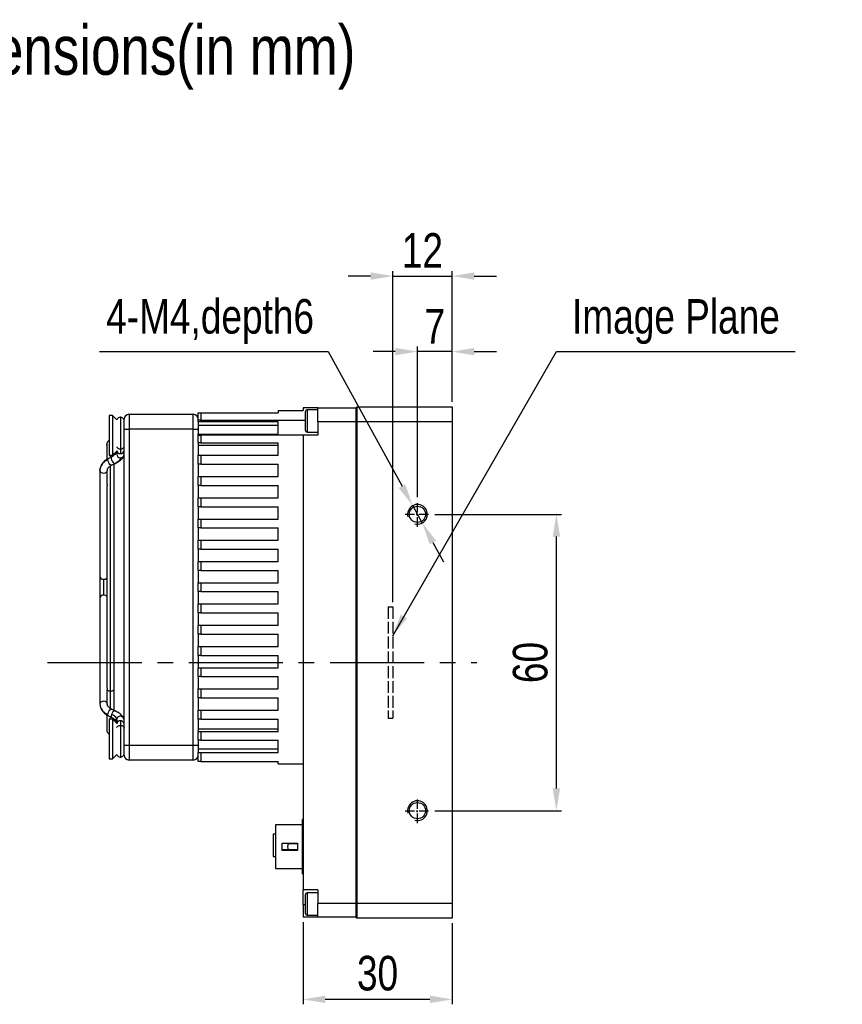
# Model space of a CAD drawing. Header units: millimetres. Extents: x 0 to 15016, y 0 to 1665.
# Tile 3 of 9: x 14699 to 14865, y 1466 to 1665. Entities that reach past the tile are written whole.
import ezdxf

# ---------------------------------------------------------------- set-up
doc = ezdxf.new("R2010")
doc.units = ezdxf.units.MM
for name, pattern in [('ACAD_ISO02W100', [15, 12, -3]), ('CENTER', [50.8, 31.75, -6.35, 6.35, -6.35]), ('CENTER2', [28.575, 19.05, -3.175, 3.175, -3.175])]:
    doc.linetypes.add(name, pattern=pattern)
for name, color, linetype, lineweight in [('粗实线', 7, 'Continuous', 50), ('细实线', 3, 'Continuous', 25), ('细点画线', 1, 'CENTER2', 25), ('细虚线', 2, 'ACAD_ISO02W100', 25)]:
    doc.layers.add(name, color=color, linetype=linetype, lineweight=lineweight)
doc.styles.add('iTek', font='txt', dxfattribs={"width": 0.8, "height": 7})
doc.dimstyles.new('iTek', dxfattribs={"dimscale": 0, "dimtxt": 7, "dimasz": 4.5, "dimexe": 1, "dimexo": 1, "dimgap": 1.5, "dimtad": 1, "dimtoh": 1, "dimdsep": 46, "dimtxsty": 'iTek', "dimcen": 4, "dimclrd": 256, "dimclre": 256, "dimclrt": 256, "dimazin": 2, "dimtfac": 1, "dimtmove": 0, "dimatfit": 3, "dimfxl": 1, "dimlwd": -1, "dimlwe": -1, "dimarcsym": 0})

# ---------------------------------------------------------------- blocks, each defined once
blk = doc.blocks.new('*D63')
at = {"layer": 'Defpoints', "color": 0}
for p in [(14779.12, 1597.81), (14786.12, 1586.61), (14779.12, 1567.36)]:
    blk.add_point(p, dxfattribs=at)
at = {"layer": '细实线'}
for p, q in [((14779.12, 1568.36), (14779.12, 1598.81)), ((14786.12, 1587.61), (14786.12, 1598.81)), ((14774.62, 1597.81), (14770.12, 1597.81)), ((14786.12, 1597.81), (14779.12, 1597.81)), ((14790.62, 1597.81), (14795.12, 1597.81))]:
    blk.add_line(p, q, dxfattribs=at)
for points in [[(14774.62, 1598.56), (14774.62, 1597.06), (14779.12, 1597.81)], [(14790.62, 1598.56), (14790.62, 1597.06), (14786.12, 1597.81)]]:
    blk.add_solid(points, dxfattribs=at)
at = {"layer": '细实线', "insert": (14782.62, 1602.93), "char_height": 7, "attachment_point": 5, "style": 'iTek'}
blk.add_mtext('7', dxfattribs=at)
blk = doc.blocks.new('*D64')
at = {"layer": 'Defpoints', "color": 0}
for p in [(14778.16, 1566.62), (14780.08, 1563.11)]:
    blk.add_point(p, dxfattribs=at)
at = {"layer": '细实线'}
for p, q in [((14714.77, 1597.81), (14761.04, 1597.81)), ((14761.04, 1597.81), (14775.99, 1570.56)), ((14780.08, 1563.11), (14778.16, 1566.62)), ((14782.24, 1559.17), (14784.41, 1555.22))]:
    blk.add_line(p, q, dxfattribs=at)
for points in [[(14776.65, 1570.92), (14775.33, 1570.2), (14778.16, 1566.62)], [(14782.9, 1559.53), (14781.59, 1558.8), (14780.08, 1563.11)]]:
    blk.add_solid(points, dxfattribs=at)
at = {"layer": '细实线', "insert": (14737.16, 1603.9), "char_height": 7, "attachment_point": 5, "style": 'iTek'}
blk.add_mtext('4-M4,depth6', dxfattribs=at)
blk = doc.blocks.new('*D62')
at = {"layer": 'Defpoints', "color": 0}
for p in [(14786.12, 1613.1), (14786.12, 1586.61), (14774.12, 1546.11)]:
    blk.add_point(p, dxfattribs=at)
at = {"layer": '细实线'}
for p, q in [((14769.62, 1613.1), (14765.12, 1613.1)), ((14774.12, 1547.11), (14774.12, 1614.1)), ((14774.12, 1613.1), (14786.12, 1613.1)), ((14786.12, 1587.61), (14786.12, 1614.1)), ((14790.62, 1613.1), (14795.12, 1613.1))]:
    blk.add_line(p, q, dxfattribs=at)
for points in [[(14769.62, 1613.85), (14769.62, 1612.35), (14774.12, 1613.1)], [(14790.62, 1613.85), (14790.62, 1612.35), (14786.12, 1613.1)]]:
    blk.add_solid(points, dxfattribs=at)
at = {"layer": '细实线', "insert": (14780.12, 1618.29), "char_height": 7, "attachment_point": 5, "style": 'iTek'}
blk.add_mtext('12', dxfattribs=at)
blk = doc.blocks.new('*D69')
at = {"layer": 'Defpoints', "color": 0}
for p in [(14755.96, 1483.31), (14786.12, 1483.11), (14755.96, 1466.66)]:
    blk.add_point(p, dxfattribs=at)
at = {"layer": '细实线'}
for p, q in [((14755.96, 1482.31), (14755.96, 1465.66)), ((14786.12, 1482.11), (14786.12, 1465.66)), ((14781.62, 1466.66), (14760.46, 1466.66))]:
    blk.add_line(p, q, dxfattribs=at)
for points in [[(14760.46, 1467.41), (14760.46, 1465.91), (14755.96, 1466.66)], [(14781.62, 1467.41), (14781.62, 1465.91), (14786.12, 1466.66)]]:
    blk.add_solid(points, dxfattribs=at)
at = {"layer": '细实线', "insert": (14771.04, 1471.92), "char_height": 7, "attachment_point": 5, "style": 'iTek'}
blk.add_mtext('30', dxfattribs=at)
blk = doc.blocks.new('*D70')
at = {"layer": 'Defpoints', "color": 0}
for p in [(14781.62, 1564.86), (14807.23, 1564.86), (14781.62, 1504.86)]:
    blk.add_point(p, dxfattribs=at)
at = {"layer": '细实线'}
for p, q in [((14782.62, 1564.86), (14808.23, 1564.86)), ((14807.23, 1509.36), (14807.23, 1560.36)), ((14782.62, 1504.86), (14808.23, 1504.86))]:
    blk.add_line(p, q, dxfattribs=at)
for points in [[(14806.48, 1560.36), (14807.98, 1560.36), (14807.23, 1564.86)], [(14806.48, 1509.36), (14807.98, 1509.36), (14807.23, 1504.86)]]:
    blk.add_solid(points, dxfattribs=at)
at = {"layer": '细实线', "insert": (14801.96, 1534.86), "char_height": 7, "attachment_point": 5, "rotation": 90, "style": 'iTek'}
blk.add_mtext('60', dxfattribs=at)

msp = doc.modelspace()

# ---------------------------------------------------------------- linework, layer by layer
at = {"layer": '粗实线', "lineweight": 30}
for p, q in [((14717.438, 1584.884), (14716.758, 1584.884)), ((14716.758, 1584.884), (14716.758, 1576.844)), ((14718.307, 1584.015), (14717.438, 1584.884)), ((14717.438, 1584.884), (14717.438, 1576.844)), ((14720.758, 1585.114), (14720.758, 1582.114)), ((14720.758, 1585.114), (14733.758, 1585.114)), ((14733.758, 1582.114), (14733.758, 1585.114)), ((14734.758, 1583.914), (14734.758, 1585.414)), ((14734.758, 1585.414), (14735.258, 1585.414)), ((14735.258, 1585.414), (14735.258, 1583.914)), ((14735.258, 1585.414), (14750.958, 1585.414)), ((14750.958, 1585.914), (14750.958, 1585.414)), ((14750.958, 1585.914), (14755.958, 1585.914)), ((14755.958, 1586.414), (14755.958, 1585.914)), ((14758.958, 1586.414), (14755.958, 1586.414)), ((14756.458, 1581.827), (14756.458, 1585.702)), ((14758.958, 1586.014), (14756.77, 1586.014)), ((14756.77, 1586.014), (14756.77, 1581.514)), ((14758.958, 1586.414), (14766.618, 1586.414)), ((14758.958, 1583.614), (14758.958, 1586.414)), ((14766.618, 1586.414), (14766.818, 1586.614)), ((14766.618, 1586.414), (14766.618, 1583.614)), ((14766.818, 1586.614), (14766.818, 1583.614)), ((14766.818, 1586.614), (14786.118, 1586.614)), ((14786.118, 1586.614), (14786.118, 1583.614)), ((14719.008, 1584.521), (14719.008, 1578.119)), ((14719.758, 1582.114), (14719.758, 1584.114)), ((14734.758, 1583.614), (14734.758, 1583.914)), ((14735.258, 1583.914), (14734.758, 1583.914)), ((14734.758, 1583.614), (14734.758, 1582.114)), ((14735.258, 1583.614), (14734.758, 1583.614)), ((14750.958, 1582.864), (14734.758, 1582.864)), ((14735.258, 1583.914), (14735.258, 1583.614)), ((14735.258, 1583.914), (14756.458, 1583.914)), ((14750.958, 1583.614), (14735.258, 1583.614)), ((14750.958, 1581.114), (14750.958, 1583.614)), ((14758.958, 1583.614), (14758.958, 1580.914)), ((14766.618, 1583.614), (14758.958, 1583.614)), ((14766.618, 1583.614), (14766.618, 1486.114)), ((14766.618, 1583.614), (14766.818, 1583.614)), ((14766.818, 1583.614), (14766.818, 1486.114)), ((14786.118, 1583.614), (14766.818, 1583.614)), ((14786.118, 1583.614), (14786.118, 1486.114)), ((14719.758, 1518.114), (14719.758, 1582.114)), ((14719.758, 1582.114), (14720.758, 1582.114)), ((14720.758, 1582.114), (14720.758, 1518.114)), ((14733.758, 1582.114), (14720.758, 1582.114)), ((14733.758, 1518.114), (14733.758, 1582.114)), ((14733.758, 1582.114), (14734.758, 1582.114)), ((14734.758, 1582.114), (14734.758, 1581.114)), ((14734.758, 1581.114), (14750.958, 1581.114)), ((14734.758, 1580.914), (14734.758, 1581.114)), ((14734.758, 1579.314), (14734.758, 1580.914)), ((14734.758, 1580.914), (14735.258, 1580.914)), ((14735.258, 1580.914), (14735.258, 1579.314)), ((14755.958, 1580.914), (14735.258, 1580.914)), ((14755.958, 1580.914), (14755.958, 1488.814)), ((14758.958, 1580.914), (14755.958, 1580.914)), ((14756.77, 1581.514), (14758.958, 1581.514)), ((14734.758, 1579.314), (14734.758, 1576.814)), ((14735.258, 1579.314), (14734.758, 1579.314)), ((14734.758, 1578.864), (14750.958, 1578.864)), ((14735.258, 1579.314), (14750.958, 1579.314)), ((14750.958, 1576.814), (14750.958, 1579.314)), ((14717.438, 1576.844), (14718.258, 1577.665)), ((14717.758, 1576.88), (14717.758, 1577.164)), ((14718.258, 1577.664), (14718.258, 1577.046)), ((14719.757, 1576.968), (14719.757, 1577.013)), ((14717.241, 1576.498), (14716.569, 1576.169)), ((14716.758, 1576.844), (14717.438, 1576.844)), ((14717.008, 1576.384), (14717.008, 1576.844)), ((14717.26, 1576.505), (14717.221, 1576.486)), ((14717.229, 1574.822), (14717.901, 1575.151)), ((14717.577, 1576.713), (14717.283, 1576.51)), ((14717.678, 1576.817), (14717.577, 1576.713)), ((14717.758, 1529.609), (14717.758, 1575.081)), ((14717.859, 1575.139), (14718.514, 1575.542)), ((14717.901, 1575.151), (14717.92, 1575.163)), ((14734.758, 1575.014), (14734.758, 1576.814)), ((14734.758, 1576.814), (14735.258, 1576.814)), ((14734.758, 1575.014), (14734.758, 1572.514)), ((14735.258, 1575.014), (14734.758, 1575.014)), ((14735.258, 1576.814), (14735.258, 1575.014)), ((14735.258, 1576.814), (14750.958, 1576.814)), ((14735.258, 1575.014), (14750.958, 1575.014)), ((14750.958, 1572.514), (14750.958, 1575.014)), ((14714.858, 1573.752), (14714.858, 1552.235)), ((14714.883, 1574.063), (14714.871, 1573.653)), ((14716.358, 1570.885), (14716.358, 1573.752)), ((14717.008, 1529.078), (14717.008, 1574.691)), ((14734.758, 1570.714), (14734.758, 1572.514)), ((14734.758, 1572.514), (14735.258, 1572.514)), ((14735.258, 1572.514), (14735.258, 1570.714)), ((14735.258, 1572.514), (14750.958, 1572.514)), ((14716.258, 1570.361), (14716.258, 1529.873)), ((14734.758, 1570.714), (14734.758, 1568.214)), ((14735.258, 1570.714), (14734.758, 1570.714)), ((14735.258, 1570.714), (14750.958, 1570.714)), ((14750.958, 1568.214), (14750.958, 1570.714)), ((14734.758, 1566.414), (14734.758, 1568.214)), ((14734.758, 1568.214), (14735.258, 1568.214)), ((14735.258, 1568.214), (14735.258, 1566.414)), ((14735.258, 1568.214), (14750.958, 1568.214)), ((14734.758, 1566.414), (14734.758, 1563.914)), ((14735.258, 1566.414), (14734.758, 1566.414)), ((14735.258, 1566.414), (14750.958, 1566.414)), ((14750.958, 1563.914), (14750.958, 1566.414)), ((14734.758, 1562.114), (14734.758, 1563.914)), ((14734.758, 1563.914), (14735.258, 1563.914)), ((14735.258, 1563.914), (14735.258, 1562.114)), ((14735.258, 1563.914), (14750.958, 1563.914)), ((14734.758, 1562.114), (14734.758, 1559.614)), ((14735.258, 1562.114), (14734.758, 1562.114)), ((14735.258, 1562.114), (14750.958, 1562.114)), ((14750.958, 1559.614), (14750.958, 1562.114)), ((14734.758, 1557.814), (14734.758, 1559.614)), ((14734.758, 1559.614), (14735.258, 1559.614)), ((14735.258, 1559.614), (14735.258, 1557.814)), ((14735.258, 1559.614), (14750.958, 1559.614)), ((14734.758, 1557.814), (14734.758, 1555.314)), ((14735.258, 1557.814), (14734.758, 1557.814)), ((14735.258, 1557.814), (14750.958, 1557.814)), ((14750.958, 1555.314), (14750.958, 1557.814)), ((14734.758, 1553.514), (14734.758, 1555.314)), ((14734.758, 1555.314), (14735.258, 1555.314)), ((14735.258, 1555.314), (14735.258, 1553.514)), ((14735.258, 1555.314), (14750.958, 1555.314)), ((14734.758, 1553.514), (14734.758, 1551.014)), ((14735.258, 1553.514), (14734.758, 1553.514)), ((14735.258, 1553.514), (14750.958, 1553.514)), ((14750.958, 1551.014), (14750.958, 1553.514)), ((14715.608, 1551.705), (14715.608, 1548.523)), ((14734.758, 1549.214), (14734.758, 1551.014)), ((14734.758, 1551.014), (14735.258, 1551.014)), ((14735.258, 1551.014), (14735.258, 1549.214)), ((14735.258, 1551.014), (14750.958, 1551.014)), ((14734.758, 1549.214), (14734.758, 1546.714)), ((14735.258, 1549.214), (14734.758, 1549.214)), ((14735.258, 1549.214), (14750.958, 1549.214)), ((14750.958, 1546.714), (14750.958, 1549.214)), ((14714.858, 1547.993), (14714.858, 1526.476)), ((14734.758, 1544.914), (14734.758, 1546.714)), ((14734.758, 1546.714), (14735.258, 1546.714)), ((14735.258, 1546.714), (14735.258, 1544.914)), ((14735.258, 1546.714), (14750.958, 1546.714)), ((14734.758, 1544.914), (14734.758, 1542.414)), ((14735.258, 1544.914), (14734.758, 1544.914)), ((14735.258, 1544.914), (14750.958, 1544.914)), ((14750.958, 1542.414), (14750.958, 1544.914)), ((14734.758, 1540.614), (14734.758, 1542.414)), ((14734.758, 1542.414), (14735.258, 1542.414)), ((14735.258, 1542.414), (14735.258, 1540.614)), ((14735.258, 1542.414), (14750.958, 1542.414)), ((14734.758, 1540.614), (14734.758, 1538.114)), ((14735.258, 1540.614), (14734.758, 1540.614)), ((14735.258, 1540.614), (14750.958, 1540.614)), ((14750.958, 1538.114), (14750.958, 1540.614)), ((14734.758, 1536.314), (14734.758, 1538.114)), ((14734.758, 1538.114), (14735.258, 1538.114)), ((14735.258, 1538.114), (14735.258, 1536.314)), ((14735.258, 1538.114), (14750.958, 1538.114)), ((14734.758, 1536.314), (14734.758, 1533.814)), ((14735.258, 1536.314), (14734.758, 1536.314)), ((14735.258, 1536.314), (14750.958, 1536.314)), ((14750.958, 1533.814), (14750.958, 1536.314)), ((14734.758, 1532.014), (14734.758, 1533.814)), ((14734.758, 1533.814), (14735.258, 1533.814)), ((14735.258, 1533.814), (14735.258, 1532.014)), ((14735.258, 1533.814), (14750.958, 1533.814)), ((14734.758, 1532.014), (14734.758, 1529.514)), ((14735.258, 1532.014), (14734.758, 1532.014)), ((14735.258, 1532.014), (14750.958, 1532.014)), ((14750.958, 1529.514), (14750.958, 1532.014)), ((14716.358, 1526.476), (14716.358, 1529.343)), ((14717.008, 1525.508), (14717.008, 1529.078)), ((14717.758, 1525.147), (14717.758, 1529.609)), ((14734.758, 1527.714), (14734.758, 1529.514)), ((14734.758, 1529.514), (14735.258, 1529.514)), ((14735.258, 1529.514), (14735.258, 1527.714)), ((14735.258, 1529.514), (14750.958, 1529.514)), ((14734.758, 1527.714), (14734.758, 1525.214)), ((14735.258, 1527.714), (14734.758, 1527.714)), ((14735.258, 1527.714), (14750.958, 1527.714)), ((14750.958, 1525.214), (14750.958, 1527.714)), ((14716.358, 1526.476), (14716.343, 1526.579)), ((14717.901, 1525.077), (14717.229, 1525.406)), ((14717.901, 1525.077), (14717.92, 1525.065)), ((14718.162, 1524.934), (14717.92, 1525.065)), ((14734.758, 1523.414), (14734.758, 1525.214)), ((14734.758, 1525.214), (14735.258, 1525.214)), ((14735.258, 1525.214), (14735.258, 1523.414)), ((14735.258, 1525.214), (14750.958, 1525.214)), ((14716.258, 1524.191), (14716.258, 1521.114)), ((14716.569, 1524.059), (14717.241, 1523.73)), ((14717.438, 1523.384), (14716.758, 1523.384)), ((14716.758, 1523.384), (14716.758, 1515.344)), ((14717.008, 1523.384), (14717.008, 1523.844)), ((14718.258, 1522.564), (14717.438, 1523.384)), ((14717.438, 1523.384), (14717.438, 1515.344)), ((14717.758, 1523.064), (14717.758, 1523.403)), ((14718.258, 1523.248), (14718.299, 1523.485)), ((14718.258, 1523.248), (14718.258, 1522.564)), ((14734.758, 1523.414), (14734.758, 1520.914)), ((14735.258, 1523.414), (14734.758, 1523.414)), ((14735.258, 1523.414), (14750.958, 1523.414)), ((14750.958, 1520.914), (14750.958, 1523.414)), ((14719.008, 1522.109), (14719.008, 1515.707)), ((14750.958, 1521.364), (14734.758, 1521.364)), ((14734.758, 1519.114), (14734.758, 1520.914)), ((14734.758, 1520.914), (14735.258, 1520.914)), ((14734.758, 1519.114), (14734.758, 1518.114)), ((14735.258, 1519.114), (14734.758, 1519.114)), ((14735.258, 1520.914), (14735.258, 1519.114)), ((14735.258, 1520.914), (14750.958, 1520.914)), ((14735.258, 1519.114), (14750.958, 1519.114)), ((14750.958, 1516.614), (14750.958, 1519.114)), ((14719.758, 1516.114), (14719.758, 1518.114)), ((14719.758, 1518.114), (14720.758, 1518.114)), ((14720.758, 1518.114), (14720.758, 1515.114)), ((14720.758, 1518.114), (14733.758, 1518.114)), ((14733.758, 1515.114), (14733.758, 1518.114)), ((14733.758, 1518.114), (14734.758, 1518.114)), ((14734.758, 1518.114), (14734.758, 1516.614)), ((14734.758, 1517.364), (14750.958, 1517.364)), ((14716.758, 1515.344), (14717.438, 1515.344)), ((14717.438, 1515.344), (14718.307, 1516.213)), ((14733.758, 1515.114), (14720.758, 1515.114)), ((14734.758, 1514.814), (14734.758, 1516.614)), ((14734.758, 1516.614), (14735.258, 1516.614)), ((14735.258, 1516.614), (14735.258, 1514.814)), ((14735.258, 1516.614), (14750.958, 1516.614)), ((14735.258, 1514.814), (14734.758, 1514.814)), ((14735.258, 1514.814), (14750.958, 1514.814)), ((14750.958, 1514.314), (14750.958, 1514.814)), ((14750.958, 1514.314), (14755.958, 1514.314)), ((14755.858, 1501.989), (14750.358, 1501.989)), ((14750.358, 1501.989), (14750.358, 1493.139)), ((14755.958, 1503.064), (14755.858, 1503.064)), ((14755.858, 1492.064), (14755.858, 1503.064)), ((14750.358, 1500.139), (14749.895, 1500.139)), ((14751.758, 1498.314), (14754.858, 1498.314)), ((14751.758, 1496.814), (14751.758, 1498.314)), ((14752.856, 1498.214), (14751.758, 1498.214)), ((14752.856, 1498.214), (14754.858, 1498.214)), ((14754.858, 1498.314), (14754.858, 1496.814)), ((14749.895, 1495.589), (14750.358, 1495.589)), ((14752.856, 1496.914), (14751.758, 1496.914)), ((14754.858, 1496.814), (14751.758, 1496.814)), ((14754.858, 1496.914), (14752.856, 1496.914)), ((14750.358, 1493.139), (14755.858, 1493.139)), ((14755.858, 1492.064), (14755.958, 1492.064)), ((14758.958, 1488.814), (14755.958, 1488.814)), ((14755.958, 1485.814), (14755.958, 1488.814)), ((14756.458, 1484.027), (14756.458, 1487.902)), ((14758.958, 1488.214), (14756.77, 1488.214)), ((14756.77, 1488.214), (14756.77, 1483.714)), ((14758.958, 1488.814), (14758.958, 1486.114)), ((14755.958, 1485.814), (14755.958, 1483.314)), ((14756.458, 1485.814), (14755.958, 1485.814)), ((14758.958, 1486.114), (14766.618, 1486.114)), ((14758.958, 1483.314), (14758.958, 1486.114)), ((14766.618, 1486.114), (14766.618, 1483.314)), ((14766.618, 1486.114), (14766.818, 1486.114)), ((14766.818, 1486.114), (14786.118, 1486.114)), ((14766.818, 1486.114), (14766.818, 1483.114)), ((14786.118, 1486.114), (14786.118, 1483.114)), ((14758.958, 1483.314), (14755.958, 1483.314)), ((14756.77, 1483.714), (14758.958, 1483.714)), ((14766.618, 1483.314), (14758.958, 1483.314)), ((14766.618, 1483.314), (14766.818, 1483.114)), ((14786.118, 1483.114), (14766.818, 1483.114))]:
    msp.add_line(p, q, dxfattribs=at)
at = {"layer": '粗实线', "lineweight": 30, "flags": 128}
for points in [[(14716.472, 1575.931), (14716.505, 1576.101), (14716.569, 1576.169)], [(14717.229, 1574.822), (14717.201, 1574.812), (14717.063, 1574.839), (14716.899, 1574.965), (14716.736, 1575.172), (14716.597, 1575.429), (14716.505, 1575.695), (14716.472, 1575.931)], [(14717.221, 1576.486), (14717.154, 1576.366), (14717.15, 1576.163), (14717.21, 1575.908), (14717.325, 1575.641), (14717.478, 1575.402), (14717.644, 1575.227), (14717.8, 1575.143), (14717.901, 1575.151)], [(14717.221, 1576.486), (14717.455, 1576.622), (14717.562, 1576.701)], [(14714.858, 1573.752), (14714.885, 1574.071), (14714.895, 1574.125)], [(14714.858, 1573.752), (14714.915, 1573.549), (14715.077, 1573.377), (14715.321, 1573.262), (14715.608, 1573.221), (14715.895, 1573.262), (14716.138, 1573.377), (14716.301, 1573.549), (14716.358, 1573.752)], [(14716.343, 1526.579), (14716.301, 1526.679), (14716.138, 1526.851), (14715.895, 1526.966), (14715.608, 1527.007), (14715.321, 1526.966), (14715.077, 1526.851), (14714.915, 1526.679), (14714.858, 1526.476)], [(14714.858, 1526.476), (14714.885, 1526.157), (14714.895, 1526.103)], [(14714.858, 1526.476), (14714.885, 1526.157), (14714.925, 1525.975)], [(14716.472, 1524.297), (14716.505, 1524.533), (14716.597, 1524.799), (14716.736, 1525.056), (14716.899, 1525.263), (14717.063, 1525.389), (14717.201, 1525.416), (14717.229, 1525.406)], [(14717.9, 1525.078), (14717.816, 1525.088), (14717.664, 1525.016), (14717.497, 1524.851), (14717.342, 1524.618), (14717.221, 1524.352)], [(14716.569, 1524.059), (14716.505, 1524.127), (14716.472, 1524.297)], [(14717.221, 1524.352), (14717.154, 1524.094), (14717.15, 1523.883), (14717.21, 1523.751), (14717.237, 1523.732)]]:
    msp.add_lwpolyline(points, dxfattribs=at)
at = {"layer": '粗实线', "lineweight": 30}
for centre in [(14779.118, 1564.864), (14779.118, 1504.864)]:
    msp.add_circle(centre, 1.65, dxfattribs=at)
for centre, radius, start, end in [((14720.758, 1584.114), 1, 90, 180), ((14733.758, 1584.114), 1, 0, 90), ((14756.77, 1585.702), 0.313, 90, 180), ((14756.77, 1581.827), 0.313, 180, 270), ((14718.995, 1577.059), 0.738, 181.00996, 270.97597), ((14718.996, 1577.89), 0.741, 190.46157, 270.86136), ((14719.024, 1577.882), 0.733, 268.69425, 359.33983), ((14719.02, 1577.059), 0.738, 269.02432, 358.99004), ((14717.561, 1573.389), 2.766, 113.18963, 164.56167), ((14716.536, 1577.986), 3.144, 296.12866, 328.6877), ((14715.514, 1552.368), 0.67, 191.42155, 278.04947), ((14715.648, 1552.534), 0.829, 267.19478, 317.27997), ((14715.514, 1547.86), 0.67, 81.95057, 168.57841), ((14715.648, 1547.695), 0.829, 42.72003, 92.80522), ((14717.561, 1526.84), 2.766, 195.43837, 246.81027), ((14716.688, 1522.586), 1.844, 29.15372, 73.19896), ((14716.342, 1522.011), 1.947, 18.68507, 43.36584), ((14718.996, 1522.338), 0.741, 89.13883, 169.53841), ((14719.005, 1523.225), 0.753, 1.7029, 159.83195), ((14719.02, 1522.342), 0.738, 1.47629, 90.97011), ((14720.758, 1516.114), 1, 180, 270), ((14733.758, 1516.114), 1, 270, 0), ((14756.77, 1487.902), 0.313, 90, 180), ((14756.77, 1484.027), 0.313, 180, 270)]:
    msp.add_arc(centre, radius, start, end, dxfattribs=at)
for points, knots in [([(14719.082, 1584.517), (14718.982, 1584.516), (14718.77, 1584.512), (14718.495, 1584.342), (14718.331, 1584.154), (14718.31, 1584.031), (14718.307, 1584.015)], [0, 0, 0, 0, 0.298467, 0.6250125, 0.9515545, 1, 1, 1, 1]), ([(14719.758, 1583.771), (14719.746, 1583.871), (14719.721, 1584.08), (14719.526, 1584.343), (14719.243, 1584.512), (14719.033, 1584.516), (14718.933, 1584.517)], [0, 0, 0, 0, 0.2387687, 0.5000001, 0.76123, 1, 1, 1, 1]), ([(14716.758, 1579.814), (14716.668, 1579.773), (14716.48, 1579.685), (14716.295, 1579.426), (14716.171, 1578.392), (14716.294, 1579.363), (14716.248, 1578.715), (14716.26, 1578.388), (14716.257, 1577.761), (14716.258, 1577.004), (14716.258, 1576.377), (14716.258, 1576.032), (14716.258, 1576.022)], [0, 0, 0, 0, 0.0201914, 0.0427208, 0.0633136, 0.2186569, 0.3740001, 0.5293435, 0.6846867, 0.8400299, 0.9953733, 1, 1, 1, 1]), ([(14718.136, 1577.543), (14718.119, 1577.486), (14718.062, 1577.29), (14717.907, 1577.038), (14717.742, 1576.879), (14717.678, 1576.817)], [0, 0, 0, 0, 0.1986568, 0.6867281, 1, 1, 1, 1]), ([(14717.9, 1575.151), (14718.175, 1575.295), (14718.715, 1575.579), (14719.297, 1576.036), (14719.678, 1576.491), (14719.732, 1576.816), (14719.757, 1576.968)], [0, 0, 0, 0, 0.2733921, 0.5377366, 0.7823969, 1, 1, 1, 1]), ([(14718.294, 1578.524), (14718.299, 1578.497), (14718.322, 1578.393), (14718.485, 1578.254), (14718.734, 1578.139), (14718.919, 1578.126), (14719.008, 1578.119)], [0, 0, 0, 0, 0.1169547, 0.4455018, 0.7323378, 1, 1, 1, 1]), ([(14719.008, 1578.119), (14719.096, 1578.126), (14719.28, 1578.139), (14719.537, 1578.253), (14719.706, 1578.43), (14719.777, 1578.583), (14719.756, 1578.654), (14719.756, 1578.656)], [0, 0, 0, 0, 0.2244447, 0.4649647, 0.7404655, 0.9922808, 1, 1, 1, 1]), ([(14719.008, 1578.119), (14719.008, 1577.878), (14719.008, 1577.447), (14719.008, 1577.24), (14719.008, 1577.149)], [0, 0, 0, 0, 0.5599992, 1, 1, 1, 1]), ([(14716.569, 1576.169), (14716.382, 1576.066), (14715.984, 1575.847), (14715.476, 1575.378), (14715.052, 1574.777), (14714.941, 1574.306), (14714.883, 1574.063)], [0, 0, 0, 0, 0.2125926, 0.4531263, 0.7181274, 1, 1, 1, 1]), ([(14716.345, 1573.653), (14716.355, 1573.781), (14716.374, 1574.027), (14716.635, 1574.453), (14717.001, 1574.681), (14717.23, 1574.822)], [0, 0, 0, 0, 0.2875266, 0.556065, 1, 1, 1, 1]), ([(14716.358, 1570.885), (14716.356, 1570.853), (14716.352, 1570.79), (14716.323, 1570.673), (14716.289, 1570.553), (14716.263, 1570.441), (14716.254, 1570.354), (14716.261, 1570.32), (14716.264, 1570.308)], [0, 0, 0, 0, 0.1813585, 0.3628053, 0.5419798, 0.720145, 0.9018407, 1, 1, 1, 1]), ([(14714.858, 1552.235), (14714.858, 1551.94), (14714.858, 1551.486), (14714.858, 1550.728), (14714.858, 1550.114), (14714.858, 1549.5), (14714.858, 1548.742), (14714.858, 1548.288), (14714.858, 1547.993)], [0, 0, 0, 0, 0.239457, 0.3683608, 0.5, 0.6316394, 0.7605431, 1, 1, 1, 1]), ([(14716.259, 1529.875), (14716.258, 1529.871), (14716.255, 1529.843), (14716.268, 1529.764), (14716.296, 1529.648), (14716.33, 1529.527), (14716.354, 1529.422), (14716.356, 1529.368), (14716.358, 1529.343)], [0, 0, 0, 0, 0.0249349, 0.2309721, 0.4385855, 0.641929, 0.8419411, 1, 1, 1, 1]), ([(14716.358, 1529.343), (14716.403, 1529.298), (14716.503, 1529.198), (14716.736, 1529.098), (14716.919, 1529.084), (14717.008, 1529.078)], [0, 0, 0, 0, 0.2989339, 0.6615881, 1, 1, 1, 1]), ([(14717.008, 1529.078), (14717.096, 1529.084), (14717.28, 1529.098), (14717.537, 1529.211), (14717.709, 1529.389), (14717.777, 1529.556), (14717.749, 1529.641), (14717.744, 1529.657)], [0, 0, 0, 0, 0.213376, 0.4420348, 0.7039492, 0.9433441, 1, 1, 1, 1]), ([(14714.883, 1526.165), (14714.941, 1525.923), (14715.052, 1525.452), (14715.476, 1524.851), (14715.984, 1524.381), (14716.382, 1524.162), (14716.569, 1524.059)], [0, 0, 0, 0, 0.2818727, 0.5468741, 0.7874071, 1, 1, 1, 1]), ([(14716.283, 1526.487), (14716.288, 1526.43), (14716.297, 1526.331), (14716.36, 1526.255), (14716.387, 1526.224)], [0, 0, 0, 0, 0.5783604, 1, 1, 1, 1]), ([(14717.23, 1525.406), (14717.001, 1525.548), (14716.635, 1525.775), (14716.374, 1526.202), (14716.355, 1526.448), (14716.345, 1526.575)], [0, 0, 0, 0, 0.4439349, 0.712474, 1, 1, 1, 1]), ([(14719.757, 1523.26), (14719.737, 1523.395), (14719.692, 1523.7), (14719.363, 1524.127), (14718.79, 1524.606), (14718.206, 1524.915), (14717.9, 1525.078)], [0, 0, 0, 0, 0.1843324, 0.4181049, 0.695048, 1, 1, 1, 1]), ([(14717.242, 1523.73), (14717.45, 1523.622), (14717.845, 1523.417), (14718.169, 1523.184), (14718.224, 1523.161), (14718.249, 1523.151)], [0, 0, 0, 0, 0.3783784, 0.7180581, 1, 1, 1, 1]), ([(14717.758, 1523.329), (14717.794, 1523.293), (14717.93, 1523.159), (14718.062, 1522.938), (14718.119, 1522.742), (14718.136, 1522.686)], [0, 0, 0, 0, 0.2074637, 0.7707357, 1, 1, 1, 1]), ([(14719.008, 1523.079), (14719.008, 1522.957), (14719.008, 1522.739), (14719.008, 1522.301), (14719.008, 1522.109)], [0, 0, 0, 0, 0.56, 1, 1, 1, 1]), ([(14716.258, 1521.114), (14716.269, 1521.015), (14716.294, 1520.808), (14716.48, 1520.542), (14716.668, 1520.455), (14716.758, 1520.414)], [0, 0, 0, 0, 0.3252498, 0.681091, 1, 1, 1, 1]), ([(14718.294, 1521.704), (14718.299, 1521.731), (14718.322, 1521.835), (14718.485, 1521.975), (14718.734, 1522.089), (14718.919, 1522.102), (14719.008, 1522.109)], [0, 0, 0, 0, 0.1169536, 0.4455012, 0.7323376, 1, 1, 1, 1]), ([(14719.008, 1522.109), (14719.096, 1522.102), (14719.28, 1522.089), (14719.537, 1521.975), (14719.707, 1521.798), (14719.777, 1521.641), (14719.754, 1521.567), (14719.753, 1521.561)], [0, 0, 0, 0, 0.2214705, 0.4588034, 0.7306536, 0.9791311, 1, 1, 1, 1]), ([(14718.307, 1516.213), (14718.31, 1516.197), (14718.331, 1516.075), (14718.495, 1515.887), (14718.77, 1515.716), (14718.982, 1515.713), (14719.082, 1515.711)], [0, 0, 0, 0, 0.048449, 0.3749902, 0.701534, 1, 1, 1, 1]), ([(14718.933, 1515.711), (14719.033, 1515.713), (14719.243, 1515.716), (14719.526, 1515.885), (14719.721, 1516.149), (14719.746, 1516.357), (14719.758, 1516.457)], [0, 0, 0, 0, 0.23876972, 0.49999875, 0.76123001, 1, 1, 1, 1]), ([(14749.898, 1500.139), (14749.898, 1500.105), (14749.898, 1500.037), (14749.898, 1499.51), (14749.898, 1498.758), (14749.898, 1498.162), (14749.898, 1497.864)], [0, 0, 0, 0, 0.25, 0.4999998, 0.7500002, 1, 1, 1, 1]), ([(14749.898, 1497.864), (14749.898, 1497.566), (14749.898, 1496.97), (14749.898, 1496.218), (14749.898, 1495.692), (14749.898, 1495.623), (14749.898, 1495.589)], [0, 0, 0, 0, 0.24999992, 0.49999969, 0.74999967, 1, 1, 1, 1]), ([(14752.856, 1498.214), (14752.853, 1497.997), (14752.846, 1497.564), (14752.853, 1497.131), (14752.856, 1496.914)], [0, 0, 0, 0, 0.50000142, 1, 1, 1, 1])]:
    msp.add_open_spline(points, degree=3, knots=knots, dxfattribs=at)
at = {"layer": '细实线'}
for centre in [(14779.118, 1564.864), (14779.118, 1504.864)]:
    msp.add_arc(centre, 2, 255, 195, dxfattribs=at)
at = {"layer": '细点画线', "ltscale": 0.1}
for p, q in [((14779.118, 1562.364), (14779.118, 1567.364)), ((14776.618, 1564.864), (14781.618, 1564.864)), ((14779.118, 1502.364), (14779.118, 1507.364)), ((14776.618, 1504.864), (14781.618, 1504.864))]:
    msp.add_line(p, q, dxfattribs=at)
at = {"layer": '细点画线'}
msp.add_line((14704.268, 1534.864), (14791.118, 1534.864), dxfattribs=at)
at = {"layer": '细虚线', "ltscale": 0.2}
for p, q in [((14773.216, 1546.114), (14774.118, 1546.114)), ((14773.216, 1546.114), (14773.216, 1523.614)), ((14774.118, 1546.114), (14774.118, 1523.614)), ((14773.216, 1523.614), (14774.118, 1523.614))]:
    msp.add_line(p, q, dxfattribs=at)

# ---------------------------------------------------------------- texts
at = {"layer": '细实线', "color": 1, "linetype": 'CENTER', "insert": (14463.945, 1663.851), "char_height": 10, "width": 387.27601, "attachment_point": 1, "style": 'iTek'}
msp.add_mtext('{\\C0;TPH16KCXP12-250KT Camera Mechanical Dimensions(in mm)}', dxfattribs=at)
at = {"layer": '细实线', "insert": (14810.398, 1608.44), "char_height": 7, "attachment_point": 1, "style": 'iTek'}
msp.add_mtext('Image Plane', dxfattribs=at)

# ---------------------------------------------------------------- dimensions: what is measured, and where the dimension line sits
at = {"layer": '细实线'}
for base, p1, p2, override, picture, middle in [((14786.118, 1613.1), (14774.118, 1546.114), (14786.118, 1586.614), {"dimscale": 1}, '*D62', (14780.118, 1618.294)), ((14779.118, 1597.812), (14786.118, 1586.614), (14779.118, 1567.364), {"dimscale": 1}, '*D63', (14782.618, 1602.928)), ((14755.958, 1466.66), (14786.118, 1483.114), (14755.958, 1483.314), {"dimscale": 1, "dimdec": 0}, '*D69', (14771.038, 1471.921))]:
    dim = msp.add_linear_dim(base=base, p1=p1, p2=p2, dimstyle='iTek', override=override, dxfattribs=at)
    dim.commit()
    dim.dimension.update_dxf_attribs({"geometry": picture, "text_midpoint": middle})
dim = msp.add_diameter_dim_2p(p1=(14780.08, 1563.111), p2=(14778.156, 1566.618), dimstyle='iTek', override={"dimscale": 1, "dimpost": '4-M<>,depth6'}, dxfattribs=at)
dim.commit()
dim.dimension.update_dxf_attribs({"geometry": '*D64', "text_midpoint": (14737.156, 1597.812), "dimtype": 163})
dim = msp.add_linear_dim(base=(14807.234, 1564.864), p1=(14781.618, 1504.864), p2=(14781.618, 1564.864), angle=90, dimstyle='iTek', override={"dimscale": 1}, dxfattribs=at)
dim.commit()
dim.dimension.update_dxf_attribs({"geometry": '*D70', "text_midpoint": (14801.958, 1534.864)})

# ---------------------------------------------------------------- leaders
at = {"layer": '细实线', "annotation_type": 0, "has_hookline": 1, "hookline_direction": 0, "text_width": 42.302}
msp.add_leader([(14774.118, 1540.292), (14807.234, 1597.812), (14811.734, 1597.812)], dimstyle='iTek', override={"dimscale": 1, "dimtad": 1}, dxfattribs=at)

doc.saveas('drawing.dxf')
